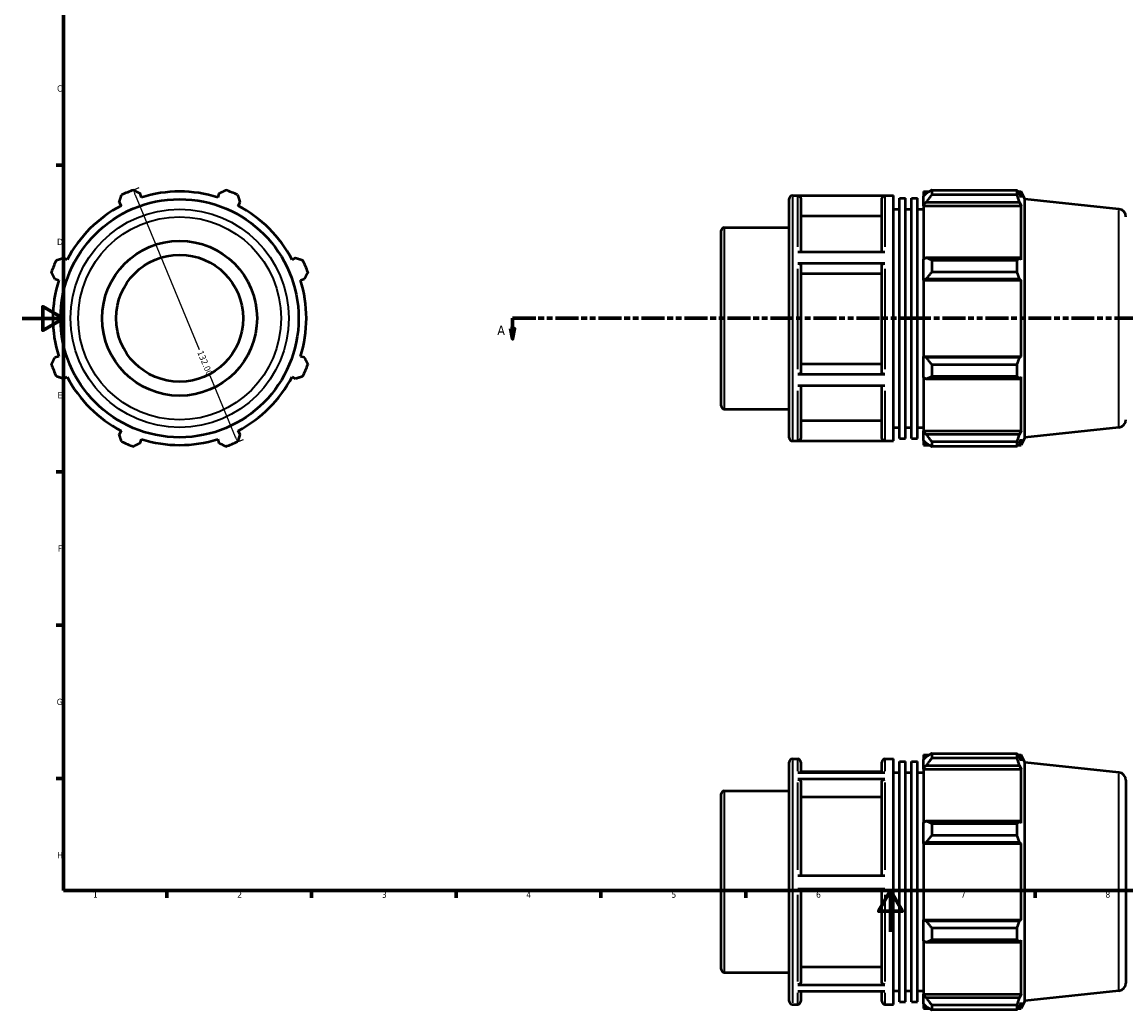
# Model space of a CAD drawing. Header units: millimetres. Extents: x 0 to 927, y -38 to 919.
# Tile 1 of 4: x 0 to 535, y -38 to 441. Entities that reach past the tile are written whole.
import ezdxf

# ---------------------------------------------------------------- set-up
doc = ezdxf.new("R2010")
doc.units = ezdxf.units.MM
doc.linetypes.add('DOUBLE_DASH_CHAIN', pattern=[1.2403, 0.6614, -0.0827, 0.1654, -0.0827, 0.1654, -0.0827])
for name, color, linetype, lineweight in [('Border (ANSI)', 7, 'Continuous', 70), ('Dimension (ANSI)', 7, 'Continuous', 25), ('Section Line (ANSI)', 7, 'DOUBLE_DASH_CHAIN', 70), ('Visible (ANSI)', 7, 'Continuous', 50), ('Visible Narrow (ANSI)', 7, 'Continuous', 35)]:
    doc.layers.add(name, color=color, linetype=linetype, lineweight=lineweight)
doc.styles.add('Label Text (ANSI)', font='tahoma.ttf')
doc.styles.add('Note Text (ANSI)', font='tahoma.ttf')
doc.dimstyles.new('Default - mm (ANSI)', dxfattribs={"dimtxt": 3.048, "dimasz": 2.5, "dimexe": 3.175, "dimexo": 1.6002, "dimgap": 0.8, "dimtad": 0, "dimtoh": 1, "dimrnd": 1e-08, "dimzin": 4, "dimdsep": 46, "dimtxsty": 'Note Text (ANSI)', "dimcen": 0.09, "dimdle": 10, "dimclrd": 256, "dimclre": 256, "dimclrt": 256, "dimadec": 1, "dimazin": 1, "dimtfac": 1, "dimtofl": 0, "dimtmove": 0, "dimatfit": 3, "dimfxl": 1, "dimtolj": 1, "dimtzin": 4, "dimlwd": -1, "dimlwe": -1, "dimarcsym": 0})

# ---------------------------------------------------------------- blocks, each defined once
blk = doc.blocks.new('Borders Default Border')
at = {"layer": 'Border (ANSI)'}
for p, q in [((20, 371.25), (16.55, 371.25)), ((20, 222.75), (16.55, 222.75)), ((20, 148.5), (16.55, 148.5)), ((20, 74.25), (16.55, 74.25)), ((70.08, 20), (70.08, 16.55)), ((140.17, 20), (140.17, 16.55)), ((210.25, 20), (210.25, 16.55)), ((280.33, 20), (280.33, 16.55)), ((350.42, 20), (350.42, 16.55)), ((490.58, 20), (490.58, 16.55))]:
    blk.add_line(p, q, dxfattribs=at)
at = {"layer": 'Border (ANSI)', "flags": 128}
for points in [[(20, 20), (20, 574), (821, 574), (821, 20), (20, 20)], [(0, 297), (20, 297), (10, 302.77), (10, 291.23), (20, 297)], [(420.5, 0), (420.5, 20), (414.73, 10), (426.27, 10), (420.5, 20)]]:
    blk.add_lwpolyline(points, dxfattribs=at)
at = {"layer": 'Border (ANSI)', "char_height": 3.05, "attachment_point": 7, "style": 'Note Text (ANSI)'}
for s, insert in [('C', (16.95, 406.8)), ('D', (16.96, 332.6)), ('E', (17.21, 258.35)), ('F', (17.29, 184.1)), ('G', (16.81, 109.79)), ('H', (16.97, 35.6)), ('1', (34.35, 16.55)), ('2', (104.2, 16.55)), ('3', (174.26, 16.49)), ('4', (244.23, 16.55)), ('5', (314.48, 16.49)), ('6', (384.49, 16.49)), ('7', (454.6, 16.55)), ('8', (524.63, 16.48))]:
    blk.add_mtext(s, dxfattribs=dict(at, insert=insert))
blk = doc.blocks.new('2dTransSection0')
at = {"layer": 'Section Line (ANSI)', "linetype": 'DOUBLE_DASH_CHAIN', "ltscale": 16.783997}
blk.add_line((237.5, 297.11), (685.87, 297.11), dxfattribs=at)
at = {"layer": 'Section Line (ANSI)', "linetype": 'Continuous'}
for p, q in [((237.5, 297.11), (248.71, 297.11)), ((237.5, 297.11), (237.5, 292.11)), ((674.66, 297.11), (685.87, 297.11)), ((685.87, 297.11), (685.87, 292.11)), ((236.5, 292.11), (237.5, 287.11)), ((238.5, 292.11), (236.5, 292.11)), ((237.5, 292.11), (237.5, 287.11)), ((237.5, 287.11), (238.5, 292.11)), ((684.87, 292.11), (685.87, 287.11)), ((686.87, 292.11), (684.87, 292.11)), ((685.87, 292.11), (685.87, 287.11)), ((685.87, 287.11), (686.87, 292.11))]:
    blk.add_line(p, q, dxfattribs=at)
at = {"layer": 'Section Line (ANSI)', "linetype": 'Continuous', "flags": 128}
for points in [[(236.5, 292.11), (237.5, 287.11), (238.5, 292.11), (236.5, 292.11)], [(684.87, 292.11), (685.87, 287.11), (686.87, 292.11), (684.87, 292.11)]]:
    blk.add_lwpolyline(points, dxfattribs=at)
at = {"layer": 'Section Line (ANSI)'}
for points in [[(236.5, 292.11), (237.5, 287.11), (238.5, 292.11), (236.5, 292.11)], [(684.87, 292.11), (685.87, 287.11), (686.87, 292.11), (684.87, 292.11)]]:
    blk.add_solid(points, dxfattribs=at)
at = {"layer": 'Section Line (ANSI)', "char_height": 4.57, "attachment_point": 7, "style": 'Label Text (ANSI)'}
for insert in [(230.13, 289.04), (689.34, 289.04)]:
    blk.add_mtext('A', dxfattribs=dict(at, insert=insert))
blk = doc.blocks.new('*D10')
at = {"layer": 'Defpoints', "color": 0, "transparency": 16777216}
for p in [(51.02, 358.08), (101.54, 236.13), (104.32, 237.28)]:
    blk.add_point(p, dxfattribs=at)
at = {"layer": 'Dimension (ANSI)', "transparency": 16777216}
for p, q in [((52.5, 358.7), (56.74, 360.45)), ((54.76, 356.93), (85.82, 281.94)), ((103.36, 239.59), (91.05, 269.31)), ((103.02, 236.74), (107.25, 238.5))]:
    blk.add_line(p, q, dxfattribs=at)
for points in [[(55.14, 357.09), (54.38, 356.77), (53.8, 359.24)], [(103.75, 239.75), (102.98, 239.43), (104.32, 237.28)]]:
    blk.add_solid(points, dxfattribs=at)
at = {"layer": 'Dimension (ANSI)', "transparency": 16777216, "insert": (87.59, 281.81), "char_height": 3.048, "attachment_point": 1, "rotation": 292.5, "style": 'Note Text (ANSI)'}
blk.add_mtext('\\A1;132.00', dxfattribs=at)

msp = doc.modelspace()

# ---------------------------------------------------------------- linework, layer by layer
at = {"layer": 'Visible (ANSI)'}
for p, q in [((436.531, 358.488), (436.531, 356.277)), ((436.531, 358.488), (439.341, 358.488)), ((440.491, 359.209), (440.491, 356.823)), ((440.491, 359.209), (481.814, 359.209)), ((481.814, 356.823), (481.814, 359.209)), ((482.326, 358.488), (483.871, 358.488)), ((485.531, 354.758), (483.871, 358.488)), ((483.871, 355.647), (483.871, 358.488)), ((47.024, 353.309), (47.938, 351.553)), ((57.823, 355.647), (57.228, 357.536)), ((95.333, 357.536), (94.738, 355.647)), ((104.623, 351.553), (105.537, 353.309)), ((371.531, 239.208), (371.531, 355.008)), ((373.031, 356.508), (421.931, 356.508)), ((417.831, 356.398), (375.631, 356.398)), ((377.131, 354.895), (377.131, 329.359)), ((416.331, 329.359), (416.331, 354.895)), ((421.931, 237.708), (421.931, 356.508)), ((424.851, 238.896), (424.851, 355.32)), ((424.851, 355.32), (427.771, 355.32)), ((427.771, 238.896), (427.771, 355.32)), ((430.691, 238.896), (430.691, 355.32)), ((430.691, 355.32), (433.611, 355.32)), ((433.611, 238.896), (433.611, 355.32)), ((437.851, 357.536), (436.531, 356.277)), ((436.531, 352.138), (436.531, 356.277)), ((436.531, 352.138), (437.851, 353.309)), ((437.851, 353.309), (482.989, 353.309)), ((481.814, 356.823), (440.491, 356.823)), ((483.871, 355.647), (482.989, 357.536)), ((482.989, 353.309), (483.871, 351.553)), ((485.531, 239.458), (485.531, 354.758)), ((531.173, 349.961), (485.531, 354.758)), ((421.931, 349.908), (424.851, 349.908)), ((427.771, 349.908), (430.691, 349.908)), ((433.611, 349.908), (436.531, 349.908)), ((436.531, 351.553), (436.531, 352.138)), ((436.531, 351.553), (436.531, 325.755)), ((436.531, 351.553), (483.871, 351.553)), ((483.871, 325.45), (483.871, 351.553)), ((416.331, 346.476), (377.131, 346.476)), ((338.531, 254.666), (338.531, 339.55)), ((340.031, 341.05), (371.531, 341.05)), ((21.836, 325.45), (20.08, 326.365)), ((132.482, 326.365), (130.725, 325.45)), ((375.631, 329.359), (417.831, 329.359)), ((437.851, 326.365), (436.531, 325.755)), ((482.989, 326.365), (437.851, 326.365)), ((483.871, 325.45), (482.989, 326.365)), ((417.831, 323.626), (375.631, 323.626)), ((377.131, 322.875), (377.131, 270.785)), ((416.331, 270.785), (416.331, 322.875)), ((436.531, 315.764), (436.531, 325.755)), ((440.491, 325.218), (440.491, 319.456)), ((440.491, 325.218), (481.814, 325.218)), ((481.814, 319.456), (481.814, 325.218)), ((15.853, 316.161), (17.741, 315.565)), ((134.82, 315.565), (136.708, 316.161)), ((416.331, 318.665), (377.131, 318.665)), ((436.531, 315.764), (437.851, 316.161)), ((436.531, 315.565), (436.531, 315.764)), ((436.531, 315.565), (436.531, 278.651)), ((436.531, 315.565), (483.871, 315.565)), ((437.851, 316.161), (482.989, 316.161)), ((481.814, 319.456), (440.491, 319.456)), ((482.989, 316.161), (483.871, 315.565)), ((483.871, 278.651), (483.871, 315.565)), ((17.741, 278.651), (15.853, 278.055)), ((136.708, 278.055), (134.82, 278.651)), ((436.531, 278.452), (436.531, 278.651)), ((436.531, 278.651), (483.871, 278.651)), ((437.851, 278.055), (436.531, 278.452)), ((436.531, 268.461), (436.531, 278.452)), ((482.989, 278.055), (437.851, 278.055)), ((483.871, 278.651), (482.989, 278.055)), ((377.131, 274.992), (416.331, 274.992)), ((440.491, 274.76), (440.491, 268.998)), ((440.491, 274.76), (481.814, 274.76)), ((481.814, 268.998), (481.814, 274.76)), ((20.08, 267.852), (21.836, 268.766)), ((130.725, 268.766), (132.482, 267.852)), ((375.631, 270.034), (417.831, 270.034)), ((436.531, 268.461), (437.851, 267.852)), ((436.531, 268.461), (436.531, 242.663)), ((437.851, 267.852), (482.989, 267.852)), ((481.814, 268.998), (440.491, 268.998)), ((482.989, 267.852), (483.871, 268.766)), ((483.871, 242.663), (483.871, 268.766)), ((417.831, 264.336), (375.631, 264.336)), ((377.131, 264.336), (377.131, 239.285)), ((416.331, 239.285), (416.331, 264.336)), ((340.031, 253.166), (371.531, 253.166)), ((377.131, 247.698), (416.331, 247.698)), ((47.938, 242.663), (47.024, 240.907)), ((105.537, 240.907), (104.623, 242.663)), ((421.931, 244.308), (424.851, 244.308)), ((427.771, 244.308), (430.691, 244.308)), ((433.611, 244.308), (436.531, 244.308)), ((436.531, 242.078), (436.531, 242.663)), ((436.531, 242.663), (483.871, 242.663)), ((436.531, 237.94), (436.531, 242.078)), ((437.851, 240.907), (436.531, 242.078)), ((482.989, 240.907), (437.851, 240.907)), ((483.871, 242.663), (482.989, 240.907)), ((531.173, 244.255), (485.531, 239.458)), ((57.228, 236.681), (57.823, 238.569)), ((94.738, 238.569), (95.333, 236.681)), ((373.031, 237.708), (421.931, 237.708)), ((375.631, 237.783), (417.831, 237.783)), ((424.851, 238.896), (427.771, 238.896)), ((430.691, 238.896), (433.611, 238.896)), ((436.531, 237.94), (437.851, 236.681)), ((436.531, 237.94), (436.531, 235.728)), ((436.531, 235.728), (439.341, 235.728)), ((440.491, 237.393), (440.491, 235.007)), ((440.491, 237.393), (481.814, 237.393)), ((481.814, 235.007), (481.814, 237.393)), ((482.326, 235.728), (483.871, 235.728)), ((482.989, 236.681), (483.871, 238.569)), ((485.531, 239.458), (483.871, 235.728)), ((483.871, 235.728), (483.871, 238.569)), ((481.814, 235.007), (440.491, 235.007)), ((436.531, 85.728), (436.531, 83.517)), ((436.531, 85.728), (439.341, 85.728)), ((440.491, 86.449), (440.491, 84.063)), ((440.491, 86.449), (481.814, 86.449)), ((481.814, 84.063), (481.814, 86.449)), ((482.326, 85.728), (483.871, 85.728)), ((485.531, 81.998), (483.871, 85.728)), ((483.871, 82.887), (483.871, 85.728)), ((371.531, -33.552), (371.531, 82.248)), ((373.031, 83.748), (375.631, 83.748)), ((377.131, 82.248), (377.131, 77.219)), ((416.331, 77.219), (416.331, 82.248)), ((417.831, 83.748), (421.931, 83.748)), ((421.931, -35.052), (421.931, 83.748)), ((424.851, -33.864), (424.851, 82.56)), ((424.851, 82.56), (427.771, 82.56)), ((427.771, -33.864), (427.771, 82.56)), ((430.691, -33.864), (430.691, 82.56)), ((430.691, 82.56), (433.611, 82.56)), ((433.611, -33.864), (433.611, 82.56)), ((437.851, 84.776), (436.531, 83.517)), ((436.531, 79.378), (436.531, 83.517)), ((436.531, 79.378), (437.851, 80.549)), ((437.851, 80.549), (482.989, 80.549)), ((481.814, 84.063), (440.491, 84.063)), ((483.871, 82.887), (482.989, 84.776)), ((482.989, 80.549), (483.871, 78.793)), ((485.531, -33.302), (485.531, 81.998)), ((531.173, 77.201), (485.531, 81.998)), ((375.631, 77.219), (417.831, 77.219)), ((416.331, 77.5), (377.131, 77.5)), ((421.931, 77.148), (424.851, 77.148)), ((427.771, 77.148), (430.691, 77.148)), ((433.611, 77.148), (436.531, 77.148)), ((436.531, 78.793), (436.531, 79.378)), ((436.531, 78.793), (436.531, 52.995)), ((436.531, 78.793), (483.871, 78.793)), ((483.871, 52.69), (483.871, 78.793)), ((417.831, 73.889), (375.631, 73.889)), ((377.131, 72.588), (377.131, 27.337)), ((416.331, 27.337), (416.331, 72.588)), ((534.531, 73.472), (534.531, -24.775)), ((338.531, -18.094), (338.531, 66.79)), ((340.031, 68.29), (371.531, 68.29)), ((416.331, 65.297), (377.131, 65.297)), ((437.851, 53.604), (436.531, 52.995)), ((482.989, 53.604), (437.851, 53.604)), ((483.871, 52.69), (482.989, 53.604)), ((436.531, 43.004), (436.531, 52.995)), ((440.491, 52.458), (440.491, 46.696)), ((440.491, 52.458), (481.814, 52.458)), ((481.814, 46.696), (481.814, 52.458)), ((436.531, 43.004), (437.851, 43.401)), ((436.531, 42.805), (436.531, 43.004)), ((436.531, 42.805), (436.531, 5.891)), ((436.531, 42.805), (483.871, 42.805)), ((437.851, 43.401), (482.989, 43.401)), ((481.814, 46.696), (440.491, 46.696)), ((482.989, 43.401), (483.871, 42.805)), ((483.871, 5.891), (483.871, 42.805)), ((375.631, 27.337), (417.831, 27.337)), ((417.831, 20.737), (375.631, 20.737)), ((377.131, 20.737), (377.131, -24.233)), ((416.331, -24.233), (416.331, 20.737)), ((436.531, 5.692), (436.531, 5.891)), ((436.531, 5.891), (483.871, 5.891)), ((436.531, -4.299), (436.531, 5.692)), ((437.851, 5.295), (436.531, 5.692)), ((483.871, 5.891), (482.989, 5.295)), ((482.989, 5.295), (437.851, 5.295)), ((440.491, 2), (440.491, -3.762)), ((440.491, 2), (481.814, 2)), ((481.814, -3.762), (481.814, 2)), ((436.531, -4.299), (436.531, -30.097)), ((436.531, -4.299), (437.851, -4.908)), ((437.851, -4.908), (482.989, -4.908)), ((481.814, -3.762), (440.491, -3.762)), ((482.989, -4.908), (483.871, -3.994)), ((483.871, -30.097), (483.871, -3.994)), ((340.031, -19.594), (371.531, -19.594)), ((377.131, -16.947), (416.331, -16.947)), ((375.631, -25.534), (417.831, -25.534)), ((417.831, -28.804), (375.631, -28.804)), ((377.131, -28.804), (377.131, -33.552)), ((416.331, -33.552), (416.331, -28.804)), ((421.931, -28.452), (424.851, -28.452)), ((427.771, -28.452), (430.691, -28.452)), ((433.611, -28.452), (436.531, -28.452)), ((436.531, -30.682), (436.531, -30.097)), ((436.531, -30.097), (483.871, -30.097)), ((436.531, -34.821), (436.531, -30.682)), ((437.851, -31.853), (436.531, -30.682)), ((482.989, -31.853), (437.851, -31.853)), ((483.871, -30.097), (482.989, -31.853)), ((531.173, -28.505), (485.531, -33.302)), ((373.031, -35.052), (375.631, -35.052)), ((417.831, -35.052), (421.931, -35.052)), ((424.851, -33.864), (427.771, -33.864)), ((430.691, -33.864), (433.611, -33.864)), ((436.531, -34.821), (436.531, -37.032)), ((436.531, -34.821), (437.851, -36.079)), ((436.531, -37.032), (439.341, -37.032)), ((440.491, -35.367), (440.491, -37.753)), ((440.491, -35.367), (481.814, -35.367)), ((481.814, -37.753), (481.814, -35.367)), ((482.326, -37.032), (483.871, -37.032)), ((482.989, -36.079), (483.871, -34.191)), ((485.531, -33.302), (483.871, -37.032)), ((483.871, -37.032), (483.871, -34.191)), ((481.814, -37.753), (440.491, -37.753))]:
    msp.add_line(p, q, dxfattribs=at)
for radius in [57.65, 37.5, 30.759]:
    msp.add_circle((76.281, 297.108), radius, dxfattribs=at)
for centre, radius, start, end in [((76.281, 297.108), 66, 109.79198, 115.20802), ((76.281, 297.108), 61.38, 72.5, 107.5), ((76.281, 297.108), 66, 64.79198, 70.20802), ((373.031, 355.008), 1.5, 90, 180), ((76.281, 297.108), 61.38, 117.5, 152.5), ((76.281, 297.108), 61.38, 27.5, 62.5), ((530.781, 346.232), 3.75, 0, 84), ((340.031, 339.55), 1.5, 90, 180), ((76.281, 297.108), 66, 154.79198, 160.20802), ((76.281, 297.108), 66, 19.79198, 25.20802), ((76.281, 297.108), 61.38, 162.5, 197.5), ((76.281, 297.108), 61.38, 342.5, 17.5), ((76.281, 297.108), 66, 199.79198, 205.20802), ((76.281, 297.108), 66, 334.79198, 340.20802), ((76.281, 297.108), 61.38, 207.5, 242.5), ((76.281, 297.108), 61.38, 297.5, 332.5), ((340.031, 254.666), 1.5, 180, 270), ((530.781, 247.985), 3.75, 276, 0), ((76.281, 297.108), 66, 244.79198, 250.20802), ((76.281, 297.108), 61.38, 252.5, 287.5), ((76.281, 297.108), 66, 289.79198, 295.20802), ((373.031, 239.208), 1.5, 180, 270), ((373.031, 82.248), 1.5, 90, 180), ((375.631, 82.248), 1.5, 0, 90), ((417.831, 82.248), 1.5, 90, 180), ((530.781, 73.472), 3.75, 0, 84), ((340.031, 66.79), 1.5, 90, 180), ((340.031, -18.094), 1.5, 180, 270), ((530.781, -24.775), 3.75, 276, 0), ((373.031, -33.552), 1.5, 180, 270), ((375.631, -33.552), 1.5, 270, 0), ((417.831, -33.552), 1.5, 180, 270)]:
    msp.add_arc(centre, radius, start, end, dxfattribs=at)
for points, weights in [([(53.933, 359.209), (55.614, 358.355), (57.228, 357.536)], [1, 1.0014295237, 1.00204242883]), ([(95.333, 357.536), (96.947, 358.355), (98.629, 359.209)], [1.00204242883, 1.0014295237, 1]), ([(440.491, 359.209), (439.118, 358.355), (437.851, 357.536)], [1.01304908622, 1.00939849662, 1.00494003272]), ([(481.814, 359.209), (482.425, 358.355), (482.989, 357.536)], [1, 1.0014295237, 1.00204242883]), ([(47.024, 353.309), (47.586, 355.03), (48.171, 356.823)], [1.00204242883, 1.0014295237, 1]), ([(104.39, 356.823), (104.975, 355.03), (105.537, 353.309)], [1, 1.0014295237, 1.00204242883]), ([(437.851, 353.309), (439.118, 355.03), (440.491, 356.823)], [1.00494003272, 1.00939849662, 1.01304908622]), ([(482.989, 353.309), (482.425, 355.03), (481.814, 356.823)], [1.00204242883, 1.0014295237, 1]), ([(16.566, 325.218), (18.359, 325.803), (20.08, 326.365)], [1, 1.0014295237, 1.00204242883]), ([(132.482, 326.365), (134.203, 325.803), (135.995, 325.218)], [1.00204242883, 1.0014295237, 1]), ([(440.491, 325.218), (439.118, 325.803), (437.851, 326.365)], [1.01304908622, 1.00939849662, 1.00494003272]), ([(481.814, 325.218), (482.425, 325.803), (482.989, 326.365)], [1, 1.0014295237, 1.00204242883]), ([(15.853, 316.161), (15.033, 317.775), (14.179, 319.456)], [1.00204242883, 1.0014295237, 1]), ([(138.382, 319.456), (137.528, 317.775), (136.708, 316.161)], [1, 1.0014295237, 1.00204242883]), ([(437.851, 316.161), (439.118, 317.775), (440.491, 319.456)], [1.00494003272, 1.00939849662, 1.01304908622]), ([(482.989, 316.161), (482.425, 317.775), (481.814, 319.456)], [1.00204242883, 1.0014295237, 1]), ([(14.179, 274.76), (15.033, 276.441), (15.853, 278.055)], [1, 1.0014295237, 1.00204242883]), ([(136.708, 278.055), (137.528, 276.441), (138.382, 274.76)], [1.00204242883, 1.0014295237, 1]), ([(440.491, 274.76), (439.118, 276.441), (437.851, 278.055)], [1.01304908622, 1.00939849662, 1.00494003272]), ([(481.814, 274.76), (482.425, 276.441), (482.989, 278.055)], [1, 1.0014295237, 1.00204242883]), ([(20.08, 267.852), (18.359, 268.413), (16.566, 268.998)], [1.00204242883, 1.0014295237, 1]), ([(135.995, 268.998), (134.203, 268.413), (132.482, 267.852)], [1, 1.0014295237, 1.00204242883]), ([(437.851, 267.852), (439.118, 268.413), (440.491, 268.998)], [1.00494003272, 1.00939849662, 1.01304908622]), ([(482.989, 267.852), (482.425, 268.413), (481.814, 268.998)], [1.00204242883, 1.0014295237, 1]), ([(48.171, 237.393), (47.586, 239.186), (47.024, 240.907)], [1, 1.0014295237, 1.00204242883]), ([(105.537, 240.907), (104.975, 239.186), (104.39, 237.393)], [1.00204242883, 1.0014295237, 1]), ([(440.491, 237.393), (439.118, 239.186), (437.851, 240.907)], [1.01304908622, 1.00939849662, 1.00494003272]), ([(481.814, 237.393), (482.425, 239.186), (482.989, 240.907)], [1, 1.0014295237, 1.00204242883]), ([(57.228, 236.681), (55.614, 235.861), (53.933, 235.007)], [1.00204242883, 1.0014295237, 1]), ([(98.629, 235.007), (96.947, 235.861), (95.333, 236.681)], [1, 1.0014295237, 1.00204242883]), ([(437.851, 236.681), (439.118, 235.861), (440.491, 235.007)], [1.00494003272, 1.00939849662, 1.01304908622]), ([(482.989, 236.681), (482.425, 235.861), (481.814, 235.007)], [1.00204242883, 1.0014295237, 1]), ([(440.491, 86.449), (439.118, 85.595), (437.851, 84.776)], [1.01304908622, 1.00939849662, 1.00494003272]), ([(481.814, 86.449), (482.425, 85.595), (482.989, 84.776)], [1, 1.0014295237, 1.00204242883]), ([(437.851, 80.549), (439.118, 82.27), (440.491, 84.063)], [1.00494003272, 1.00939849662, 1.01304908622]), ([(482.989, 80.549), (482.425, 82.27), (481.814, 84.063)], [1.00204242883, 1.0014295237, 1]), ([(440.491, 52.458), (439.118, 53.043), (437.851, 53.604)], [1.01304908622, 1.00939849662, 1.00494003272]), ([(481.814, 52.458), (482.425, 53.043), (482.989, 53.604)], [1, 1.0014295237, 1.00204242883]), ([(437.851, 43.401), (439.118, 45.015), (440.491, 46.696)], [1.00494003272, 1.00939849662, 1.01304908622]), ([(482.989, 43.401), (482.425, 45.015), (481.814, 46.696)], [1.00204242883, 1.0014295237, 1]), ([(440.491, 2), (439.118, 3.681), (437.851, 5.295)], [1.01304908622, 1.00939849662, 1.00494003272]), ([(481.814, 2), (482.425, 3.681), (482.989, 5.295)], [1, 1.0014295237, 1.00204242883]), ([(437.851, -4.908), (439.118, -4.347), (440.491, -3.762)], [1.00494003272, 1.00939849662, 1.01304908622]), ([(482.989, -4.908), (482.425, -4.347), (481.814, -3.762)], [1.00204242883, 1.0014295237, 1]), ([(440.491, -35.367), (439.118, -33.574), (437.851, -31.853)], [1.01304908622, 1.00939849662, 1.00494003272]), ([(481.814, -35.367), (482.425, -33.574), (482.989, -31.853)], [1, 1.0014295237, 1.00204242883]), ([(437.851, -36.079), (439.118, -36.899), (440.491, -37.753)], [1.00494003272, 1.00939849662, 1.01304908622]), ([(482.989, -36.079), (482.425, -36.899), (481.814, -37.753)], [1.00204242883, 1.0014295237, 1])]:
    msp.add_rational_spline(points, weights, degree=2, dxfattribs=at)
for points, knots in [([(375.631, 356.398), (375.816, 356.398), (376.034, 356.355), (376.376, 356.213), (376.561, 356.09), (376.823, 355.827), (376.946, 355.642), (377.088, 355.299), (377.131, 355.081), (377.131, 354.895)], [0, 0, 0, 0, 0.05550275, 0.05550275, 0.11105804, 0.11105804, 0.16667869, 0.16667869, 0.22235638, 0.22235638, 0.22235638, 0.22235638]), ([(416.331, 354.895), (416.331, 355.081), (416.375, 355.299), (416.516, 355.642), (416.64, 355.827), (416.902, 356.09), (417.087, 356.213), (417.428, 356.355), (417.646, 356.398), (417.831, 356.398)], [0.66708829, 0.66708829, 0.66708829, 0.66708829, 0.72276599, 0.72276599, 0.77838664, 0.77838664, 0.83394193, 0.83394193, 0.88944468, 0.88944468, 0.88944468, 0.88944468]), ([(375.631, 323.626), (375.816, 323.626), (376.034, 323.604), (376.376, 323.534), (376.561, 323.472), (376.823, 323.341), (376.946, 323.248), (377.088, 323.077), (377.131, 322.968), (377.131, 322.875)], [0, 0, 0, 0, 0.05550275, 0.05550275, 0.11105804, 0.11105804, 0.16667869, 0.16667869, 0.22235638, 0.22235638, 0.22235638, 0.22235638]), ([(416.331, 322.875), (416.331, 322.968), (416.375, 323.077), (416.516, 323.248), (416.64, 323.341), (416.902, 323.472), (417.087, 323.534), (417.428, 323.604), (417.646, 323.626), (417.831, 323.626)], [0.66708829, 0.66708829, 0.66708829, 0.66708829, 0.72276599, 0.72276599, 0.77838664, 0.77838664, 0.83394193, 0.83394193, 0.88944468, 0.88944468, 0.88944468, 0.88944468]), ([(377.131, 270.785), (377.131, 270.693), (377.088, 270.584), (376.946, 270.412), (376.823, 270.32), (376.561, 270.189), (376.376, 270.127), (376.034, 270.056), (375.816, 270.034), (375.631, 270.034)], [0.66688169, 0.66688169, 0.66688169, 0.66688169, 0.72251474, 0.72251474, 0.77810873, 0.77810873, 0.83365797, 0.83365797, 0.88917122, 0.88917122, 0.88917122, 0.88917122]), ([(417.831, 270.034), (417.646, 270.034), (417.428, 270.056), (417.086, 270.127), (416.902, 270.189), (416.64, 270.32), (416.516, 270.412), (416.375, 270.584), (416.331, 270.693), (416.331, 270.785)], [0, 0, 0, 0, 0.05551326, 0.05551326, 0.1110625, 0.1110625, 0.16665649, 0.16665649, 0.22228953, 0.22228953, 0.22228953, 0.22228953]), ([(377.131, 239.285), (377.131, 239.1), (377.088, 238.882), (376.946, 238.539), (376.823, 238.354), (376.561, 238.092), (376.376, 237.969), (376.034, 237.827), (375.816, 237.783), (375.631, 237.783)], [0.66688169, 0.66688169, 0.66688169, 0.66688169, 0.72251474, 0.72251474, 0.77810873, 0.77810873, 0.83365797, 0.83365797, 0.88917122, 0.88917122, 0.88917122, 0.88917122]), ([(417.831, 237.783), (417.646, 237.783), (417.428, 237.827), (417.086, 237.969), (416.902, 238.092), (416.64, 238.354), (416.516, 238.539), (416.375, 238.882), (416.331, 239.1), (416.331, 239.285)], [0, 0, 0, 0, 0.05551326, 0.05551326, 0.1110625, 0.1110625, 0.16665649, 0.16665649, 0.22228953, 0.22228953, 0.22228953, 0.22228953]), ([(375.631, 73.889), (375.816, 73.889), (376.034, 73.852), (376.376, 73.729), (376.561, 73.622), (376.823, 73.395), (376.946, 73.235), (377.088, 72.938), (377.131, 72.749), (377.131, 72.588)], [0, 0, 0, 0, 0.05550275, 0.05550275, 0.11105804, 0.11105804, 0.16667869, 0.16667869, 0.22235638, 0.22235638, 0.22235638, 0.22235638]), ([(416.331, 72.588), (416.331, 72.749), (416.375, 72.938), (416.516, 73.235), (416.64, 73.395), (416.902, 73.622), (417.087, 73.729), (417.428, 73.852), (417.646, 73.889), (417.831, 73.889)], [0.66708829, 0.66708829, 0.66708829, 0.66708829, 0.72276599, 0.72276599, 0.77838664, 0.77838664, 0.83394193, 0.83394193, 0.88944468, 0.88944468, 0.88944468, 0.88944468]), ([(377.131, -24.233), (377.131, -24.394), (377.088, -24.583), (376.946, -24.88), (376.823, -25.04), (376.561, -25.267), (376.376, -25.374), (376.034, -25.497), (375.816, -25.534), (375.631, -25.534)], [0.66688169, 0.66688169, 0.66688169, 0.66688169, 0.72251474, 0.72251474, 0.77810873, 0.77810873, 0.83365797, 0.83365797, 0.88917122, 0.88917122, 0.88917122, 0.88917122]), ([(417.831, -25.534), (417.646, -25.534), (417.428, -25.497), (417.086, -25.374), (416.902, -25.267), (416.64, -25.04), (416.516, -24.88), (416.375, -24.583), (416.331, -24.394), (416.331, -24.233)], [0, 0, 0, 0, 0.05551326, 0.05551326, 0.1110625, 0.1110625, 0.16665649, 0.16665649, 0.22228953, 0.22228953, 0.22228953, 0.22228953])]:
    msp.add_open_spline(points, degree=3, knots=knots, dxfattribs=at)
at = {"layer": 'Visible Narrow (ANSI)'}
for p, q in [((373.031, 355.777), (373.031, 238.439)), ((375.631, 331.658), (375.631, 356.164)), ((417.831, 356.164), (417.831, 331.658)), ((531.173, 244.906), (531.173, 349.31)), ((340.031, 340.509), (340.031, 253.707)), ((375.631, 272.538), (375.631, 321.11)), ((417.831, 321.11), (417.831, 272.538)), ((375.631, 237.988), (375.631, 262.054)), ((417.831, 262.054), (417.831, 237.988)), ((373.031, 83.017), (373.031, -34.321)), ((375.631, 77.845), (375.631, 83.731)), ((417.831, 83.731), (417.831, 77.845)), ((531.173, -27.854), (531.173, 76.55)), ((375.631, 30.109), (375.631, 72.302)), ((417.831, 72.302), (417.831, 30.109)), ((340.031, 67.749), (340.031, -19.053)), ((375.631, -23.971), (375.631, 17.967)), ((417.831, 17.967), (417.831, -23.971)), ((375.631, -35.036), (375.631, -29.403)), ((417.831, -29.403), (417.831, -35.036))]:
    msp.add_line(p, q, dxfattribs=at)
for radius in [52.853, 49.123]:
    msp.add_circle((76.281, 297.108), radius, dxfattribs=at)

# ---------------------------------------------------------------- block references
msp.add_blockref('Borders Default Border', (0, 0))
at = {"layer": 'Section Line (ANSI)'}
msp.add_blockref('2dTransSection0', (0, 0), dxfattribs=at)

# ---------------------------------------------------------------- dimensions: what is measured, and where the dimension line sits
at = {"layer": 'Dimension (ANSI)'}
dim = msp.add_linear_dim(base=(104.318, 237.284), p1=(51.023, 358.084), p2=(101.538, 236.132), angle=112.5, dimstyle='Default - mm (ANSI)', override={"dimtoh": 0, "dimdec": 2, "dimtp": 0, "dimtm": 0, "dimtdec": 2, "dimatfit": 1}, dxfattribs=at)
dim.commit()
dim.dimension.update_dxf_attribs({"geometry": '*D10', "text_midpoint": (88.436, 275.625), "dimtype": 160})

doc.saveas('drawing.dxf')
